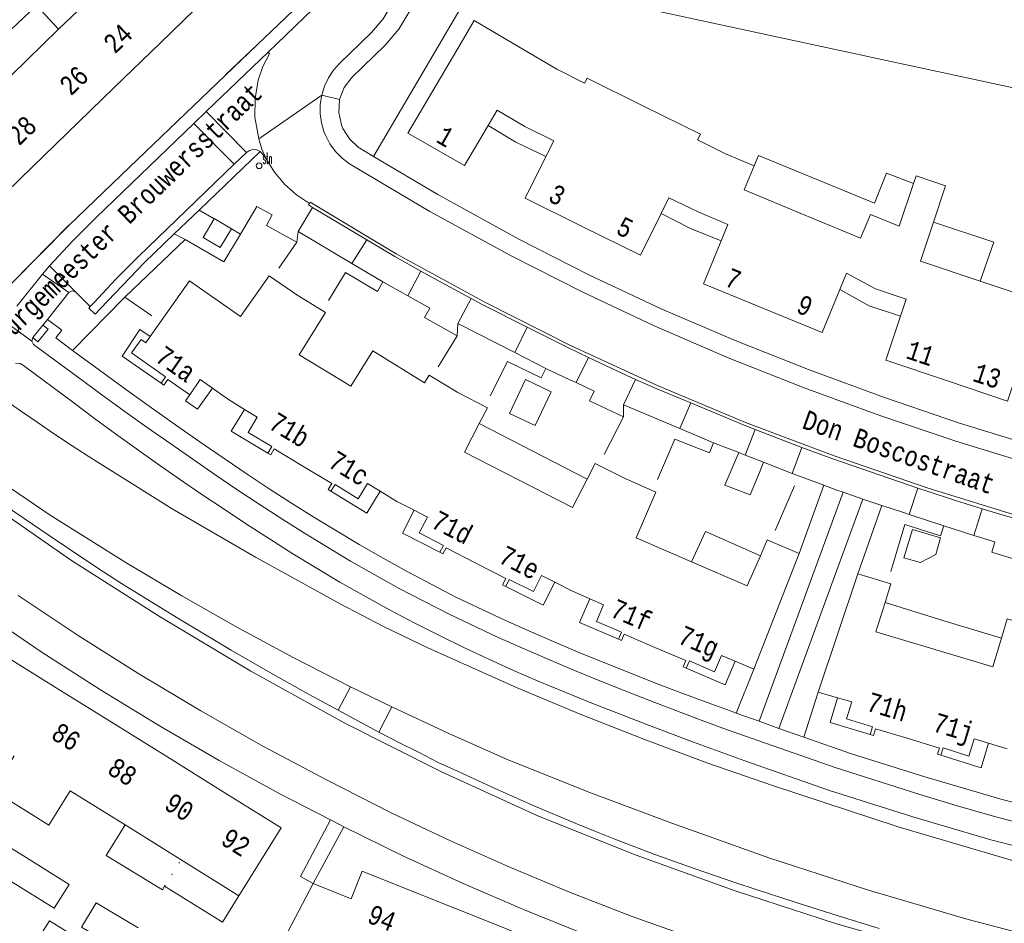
# Model space of a CAD drawing. Header units: metres. Extents: x 196790 to 198335, y 354523 to 356036.
# Tile 81 of 108: x 197660 to 197752, y 355165 to 355250. Entities that reach past the tile are written whole.
import ezdxf

# ---------------------------------------------------------------- set-up
doc = ezdxf.new("R2010")
doc.units = ezdxf.units.M
for name, pattern in [('DGN Style 1', [1.160006, 0.00193, -1.158076]), ('DGN Style 2', [186.027128, 111.616277, -74.410851]), ('DGN Style 3', [260.437979, 186.027128, -74.410851])]:
    doc.linetypes.add(name, pattern=pattern)
for name, color, linetype, lineweight in [('afdak', 252, 'DGN Style 2', 18), ('bij- of bedrijfsgebouw', 252, 'Continuous', 18), ('functiescheiding', 252, 'Continuous', 18), ('heg of haag', 252, 'Continuous', 18), ('hoofdgebouw', 252, 'Continuous', 18), ('huisnummer BAG', 252, 'Continuous', 18), ('kant asfaltverharding', 252, 'Continuous', 18), ('kant betonverharding', 252, 'Continuous', 18), ('kant klinkerverharding', 252, 'Continuous', 18), ('kant muur (extern)', 252, 'Continuous', 18), ('kant tegelverharding', 252, 'Continuous', 18), ('molgoot', 252, 'DGN Style 3', 18), ('niet betreedbaar trafogebouw geen pand', 252, 'Continuous', 18), ('raster', 252, 'Continuous', 18), ('schutting', 252, 'Continuous', 18), ('straatnaam', 252, 'Continuous', 18), ('straatnaambord', 252, 'Continuous', 18), ('T22_brandgang', 252, 'DGN Style 2', 18), ('tuinhuis', 252, 'DGN Style 2', 18), ('tussenmuur WOZ', 252, 'DGN Style 1', 18), ('vlakafsluiter grijs', 252, 'DGN Style 2', 18), ('vlakafsluiter groen', 252, 'DGN Style 2', 18)]:
    doc.layers.add(name, color=color, linetype=linetype, lineweight=lineweight)
doc.styles.add('Style-Courier New', font='cour.ttf')
doc.styles.add('Style-simplex', font='simplex.shx')

# ---------------------------------------------------------------- blocks, each defined once
blk = doc.blocks.new('S435')
at = {"layer": 'straatnaambord', "color": 7, "linetype": 'Continuous', "lineweight": 0}
blk.add_circle((0, 0), 0.263, dxfattribs=at)
blk.add_circle((0, 0), 0.263, dxfattribs=at)
at = {"layer": 'straatnaambord', "color": 7, "linetype": 'Continuous', "lineweight": 0, "style": 'Style-simplex', "width": 0.428569}
blk.add_text('stn', height=1.05, dxfattribs=at).set_placement((0.324, 0.185))

msp = doc.modelspace()

# ---------------------------------------------------------------- linework, layer by layer
at = {"layer": 'afdak'}
for p, q in [((197713.362, 355206.984), (197703.265, 355212.171)), ((197746.619, 355193.757), (197752.098, 355192.106))]:
    msp.add_line(p, q, dxfattribs=at)
at = {"layer": 'afdak', "flags": 128}
for points in [[(197657.165, 355246.847), (197661.85, 355251.276), (197663.932, 355249.049)], [(197709.503, 355237.147), (197706.699, 355238.49), (197704.092, 355240.057)], [(197728.971, 355236.285), (197729.371, 355237.257), (197740.218, 355232.797), (197741.361, 355235.585), (197743.883, 355234.615)], [(197725.898, 355229.27), (197723.012, 355230.427), (197720.276, 355231.817)], [(197745.752, 355231.007), (197751.388, 355229.148), (197750.111, 355225.509)], [(197737.001, 355224.713), (197739.728, 355223.2), (197742.673, 355222.231)], [(197673.515, 355215.957), (197669.864, 355218.487), (197671.535, 355220.979), (197672.504, 355220.329)], [(197678.306, 355215.488), (197676.931, 355213.521), (197675.81, 355214.304), (197676.2, 355214.878)], [(197683.491, 355209.416), (197680.061, 355211.463), (197681.32, 355213.506)], [(197689.4, 355205.843), (197692.765, 355203.795), (197694.013, 355205.845)], [(197699.583, 355200.138), (197696.079, 355201.938), (197697.176, 355204.073)], [(197723.126, 355199.248), (197724.442, 355202.078), (197729.558, 355199.815)], [(197705.743, 355196.941), (197709.245, 355195.192), (197710.332, 355197.332)], [(197716.291, 355192.009), (197712.655, 355193.578), (197713.618, 355195.776)], [(197741.218, 355195.427), (197746.62, 355193.76), (197746.619, 355193.757)], [(197722.633, 355189.305), (197726.271, 355187.742), (197727.207, 355189.952)], [(197739.826, 355183.107), (197736.09, 355184.232), (197736.758, 355186.537)], [(197746.426, 355181.148), (197750.211, 355179.975), (197750.908, 355182.271)], [(197670.137, 355174.639), (197668.386, 355171.771), (197673.634, 355168.566), (197673.842, 355168.915)], [(197680.776, 355168.015), (197679.243, 355165.553), (197673.842, 355168.915)]]:
    msp.add_lwpolyline(points, dxfattribs=at)
at = {"layer": 'bij- of bedrijfsgebouw'}
for p, q in [((197660.894, 355171.581), (197657.226, 355173.871)), ((197664.904, 355169.077), (197660.894, 355171.581))]:
    msp.add_line(p, q, dxfattribs=at)
at = {"layer": 'bij- of bedrijfsgebouw', "flags": 128}
for points in [[(197664.904, 355169.077), (197663.503, 355166.848), (197659.491, 355169.352)], [(197669.963, 355162.777), (197666.072, 355165.084), (197667.426, 355167.368), (197671.378, 355165.025)], [(197661.685, 355163.442), (197663.089, 355165.674), (197666.924, 355163.314)]]:
    msp.add_lwpolyline(points, dxfattribs=at)
at = {"layer": 'functiescheiding'}
msp.add_line((197680.361, 355236.423), (197676.574, 355240.239), dxfattribs=at)
at = {"layer": 'heg of haag'}
msp.add_line((197682.486, 355247.609), (197679.574, 355244.822), dxfattribs=at)
at = {"layer": 'heg of haag', "flags": 128}
msp.add_lwpolyline([(197637.327, 355239.284), (197638.208, 355238.789), (197639.67, 355237.882), (197641.075, 355236.89), (197656.981, 355225.143), (197657.594, 355224.837), (197658.317, 355224.759), (197659.021, 355224.947), (197659.579, 355225.343), (197664.883, 355230.72)], dxfattribs=at)
at = {"layer": 'hoofdgebouw'}
for p, q in [((197668.302, 355253.281), (197663.932, 355249.049)), ((197673.447, 355247.791), (197678.08, 355252.285)), ((197663.932, 355249.049), (197659.512, 355244.767)), ((197669.123, 355243.596), (197673.447, 355247.791)), ((197710.525, 355245.317), (197708.021, 355246.796)), ((197713.122, 355244.003), (197710.525, 355245.317)), ((197664.703, 355239.309), (197669.123, 355243.596)), ((197660.349, 355235.085), (197664.703, 355239.309)), ((197726.291, 355237.408), (197723.679, 355238.703)), ((197728.971, 355236.285), (197726.291, 355237.408)), ((197743.883, 355234.615), (197742.552, 355230.628)), ((197745.313, 355229.693), (197745.752, 355231.007)), ((197676.2, 355214.878), (197674.149, 355216.307)), ((197679.801, 355214.442), (197678.306, 355215.488)), ((197681.32, 355213.506), (197679.801, 355214.442)), ((197686.77, 355208.198), (197684.095, 355209.815)), ((197689.466, 355206.568), (197686.77, 355208.198)), ((197695.571, 355204.897), (197694.013, 355205.845)), ((197697.176, 355204.073), (197695.571, 355204.897)), ((197702.953, 355199.126), (197700.16, 355200.562)), ((197733.197, 355200.031), (197728.933, 355189.221)), ((197705.755, 355197.685), (197702.953, 355199.126)), ((197738.661, 355198.135), (197734.969, 355187.056)), ((197711.992, 355196.488), (197710.332, 355197.332)), ((197713.618, 355195.776), (197711.992, 355196.488)), ((197719.693, 355191.248), (197716.836, 355192.47)), ((197658.555, 355190.673), (197663.692, 355187.474)), ((197722.589, 355190.009), (197719.693, 355191.248)), ((197745.866, 355191.043), (197745.789, 355191.066)), ((197728.933, 355189.221), (197727.207, 355189.952)), ((197663.692, 355187.474), (197668.79, 355184.3)), ((197734.969, 355187.056), (197736.758, 355186.537)), ((197668.79, 355184.3), (197674.045, 355181.029)), ((197740.324, 355183.637), (197743.289, 355182.742)), ((197743.289, 355182.742), (197746.305, 355181.831)), ((197750.908, 355182.271), (197752.649, 355181.743)), ((197674.045, 355181.029), (197679.313, 355177.748)), ((197670.137, 355174.639), (197665.014, 355177.828)), ((197675.375, 355171.377), (197670.137, 355174.639)), ((197680.776, 355168.015), (197675.375, 355171.377)), ((197687.746, 355169.169), (197684.421, 355162.857)), ((197691.297, 355167.741), (197687.746, 355169.169)), ((197703.958, 355165.663), (197698.155, 355167.985)), ((197709.76, 355163.341), (197703.958, 355165.663))]:
    msp.add_line(p, q, dxfattribs=at)
at = {"layer": 'hoofdgebouw', "flags": 128}
for points in [[(197708.021, 355246.796), (197702.795, 355249.883), (197701.563, 355247.791)], [(197701.563, 355247.791), (197696.579, 355239.328), (197701.884, 355236.309), (197704.092, 355240.057)], [(197718.635, 355241.87), (197713.352, 355244.47), (197713.122, 355244.003)], [(197704.092, 355240.057), (197704.936, 355241.491), (197707.53, 355239.973)], [(197723.679, 355238.703), (197723.95, 355239.254), (197718.635, 355241.87)], [(197655.159, 355240.551), (197650.569, 355236.106), (197655.799, 355230.671), (197660.349, 355235.085)], [(197707.53, 355239.973), (197710.234, 355238.626), (197709.503, 355237.147)], [(197709.503, 355237.147), (197707.574, 355233.248), (197712.965, 355230.581)], [(197733.491, 355231.772), (197728.045, 355234.035), (197728.971, 355236.285)], [(197745.752, 355231.007), (197746.887, 355234.41), (197744.122, 355235.332), (197743.883, 355234.615)], [(197720.276, 355231.817), (197721.009, 355233.304), (197723.735, 355231.966)], [(197725.898, 355229.27), (197726.525, 355230.797), (197723.735, 355231.966)], [(197712.965, 355230.581), (197718.352, 355227.916), (197720.276, 355231.817)], [(197742.552, 355230.628), (197739.87, 355231.737), (197738.939, 355229.508), (197733.491, 355231.772)], [(197729.8, 355222.966), (197724.246, 355225.246), (197725.898, 355229.27)], [(197750.111, 355225.509), (197744.54, 355227.377), (197745.313, 355229.693)], [(197672.504, 355220.329), (197676.183, 355225.539), (197680.923, 355222.181), (197683.63, 355226), (197686.204, 355224.216)], [(197737.001, 355224.713), (197737.629, 355226.246), (197740.332, 355224.789)], [(197759.272, 355224.991), (197756.5, 355225.915), (197755.705, 355223.634), (197750.111, 355225.509)], [(197729.8, 355222.966), (197735.351, 355220.688), (197737.001, 355224.713)], [(197740.332, 355224.789), (197743.195, 355223.799), (197742.673, 355222.231)], [(197686.204, 355224.216), (197688.874, 355222.576), (197686.438, 355218.593), (197691.263, 355215.68)], [(197742.673, 355222.231), (197741.3, 355218.103), (197746.981, 355216.195)], [(197670.738, 355218.781), (197671.634, 355220.046), (197672.089, 355219.741), (197672.504, 355220.329)], [(197670.738, 355218.781), (197673.932, 355216.556), (197673.515, 355215.957)], [(197698.137, 355215.986), (197693.31, 355218.979), (197691.263, 355215.68)], [(197746.981, 355216.195), (197752.669, 355214.285), (197754.032, 355218.416)], [(197674.149, 355216.307), (197673.777, 355215.774), (197673.515, 355215.957)], [(197678.306, 355215.488), (197677.159, 355216.29), (197676.2, 355214.878)], [(197698.137, 355215.986), (197698.574, 355216.691), (197701.256, 355215.082)], [(197701.256, 355215.082), (197704.024, 355213.636), (197703.265, 355212.171)], [(197681.668, 355211.33), (197682.512, 355212.771), (197681.32, 355213.506)], [(197703.265, 355212.171), (197701.875, 355209.487), (197706.925, 355206.911)], [(197681.668, 355211.33), (197683.86, 355210.046), (197683.491, 355209.416)], [(197684.095, 355209.815), (197683.767, 355209.255), (197683.491, 355209.416)], [(197713.362, 355206.984), (197714.121, 355208.449), (197716.907, 355207.034)], [(197716.907, 355207.034), (197719.789, 355205.767), (197717.93, 355201.477), (197723.126, 355199.248)], [(197689.466, 355206.568), (197689.126, 355206.009), (197689.4, 355205.843)], [(197691.949, 355205.146), (197689.779, 355206.467), (197689.4, 355205.843)], [(197694.013, 355205.845), (197692.817, 355206.573), (197691.949, 355205.146)], [(197706.925, 355206.911), (197711.985, 355204.329), (197713.362, 355206.984)], [(197697.657, 355201.949), (197698.421, 355203.434), (197697.176, 355204.073)], [(197697.657, 355201.949), (197699.916, 355200.787), (197699.583, 355200.138)], [(197729.558, 355199.815), (197730.207, 355201.309), (197733.197, 355200.031)], [(197700.16, 355200.562), (197699.867, 355199.992), (197699.583, 355200.138)], [(197723.126, 355199.248), (197728.339, 355197.012), (197729.558, 355199.815)], [(197710.332, 355197.332), (197709.084, 355197.966), (197708.344, 355196.469)], [(197741.218, 355195.427), (197741.759, 355197.179), (197738.661, 355198.135)], [(197705.755, 355197.685), (197705.457, 355197.082), (197705.743, 355196.941)], [(197708.344, 355196.469), (197706.067, 355197.595), (197705.743, 355196.941)], [(197714.243, 355193.68), (197714.9, 355195.215), (197713.618, 355195.776)], [(197745.789, 355191.066), (197740.372, 355192.688), (197741.218, 355195.427)], [(197714.243, 355193.68), (197716.578, 355192.681), (197716.291, 355192.009)], [(197755.634, 355193.042), (197752.631, 355193.923), (197752.098, 355192.106)], [(197716.836, 355192.47), (197716.586, 355191.884), (197716.291, 355192.009)], [(197752.098, 355192.106), (197751.308, 355189.413), (197745.866, 355191.043)], [(197727.207, 355189.952), (197725.918, 355190.498), (197725.254, 355188.966)], [(197722.589, 355190.009), (197722.34, 355189.432), (197722.633, 355189.305)], [(197725.254, 355188.966), (197722.924, 355189.975), (197722.633, 355189.305)], [(197736.758, 355186.537), (197738.103, 355186.147), (197737.613, 355184.551)], [(197737.613, 355184.551), (197740.041, 355183.805), (197739.826, 355183.107)], [(197740.324, 355183.637), (197740.132, 355183.013), (197739.826, 355183.107)], [(197749.068, 355181.085), (197749.568, 355182.678), (197750.908, 355182.271)], [(197746.305, 355181.831), (197746.121, 355181.244), (197746.426, 355181.148)], [(197749.068, 355181.085), (197746.645, 355181.845), (197746.426, 355181.148)], [(197659.768, 355181.094), (197657.793, 355177.872), (197663.016, 355174.62), (197665.014, 355177.828)], [(197679.313, 355177.748), (197684.735, 355174.373), (197680.776, 355168.015)], [(197698.155, 355167.985), (197692.328, 355170.317), (197691.297, 355167.741)]]:
    msp.add_lwpolyline(points, dxfattribs=at)
at = {"layer": 'kant asfaltverharding', "flags": 128}
for points in [[(197666.678, 355209.141), (197665.114, 355210.166), (197663.558, 355211.201), (197662.008, 355212.247), (197660.465, 355213.303), (197659.021, 355214.305), (197657.581, 355215.317)], [(197666.678, 355209.141), (197674.54, 355204.21), (197682.354, 355199.684), (197690.261, 355195.324), (197694.326, 355193.212), (197698.448, 355191.215), (197706.809, 355187.473), (197712.711, 355185.008), (197718.656, 355182.647), (197724.649, 355180.41), (197730.694, 355178.318), (197742.444, 355174.464), (197754.307, 355170.976), (197762.068, 355168.994), (197769.893, 355167.265), (197777.77, 355165.791), (197785.687, 355164.575), (197790.153, 355164.078)], [(197658.644, 355206.664), (197663.153, 355203.615), (197670.296, 355199.106), (197675.439, 355196.055), (197680.645, 355193.112), (197685.913, 355190.279), (197691.237, 355187.557)], [(197792.025, 355154.137), (197788.713, 355154.449), (197785.333, 355154.857), (197780.361, 355155.479), (197775.4, 355156.204), (197770.452, 355157.032), (197765.522, 355157.964), (197760.613, 355158.998), (197755.727, 355160.133), (197750.867, 355161.37), (197746.038, 355162.706), (197736.581, 355165.426), (197727.215, 355168.46), (197717.955, 355171.804), (197708.816, 355175.453), (197699.682, 355179.643), (197690.702, 355184.171), (197681.896, 355189.027), (197673.281, 355194.201), (197665.143, 355199.378), (197657.511, 355204.626)], [(197660.143, 355196.084), (197665.748, 355192.347), (197671.445, 355188.756), (197677.227, 355185.305), (197683.091, 355181.988), (197689.029, 355178.81), (197695.039, 355175.771), (197700.58, 355173.137), (197706.189, 355170.643), (197711.858, 355168.293), (197717.584, 355166.088), (197723.357, 355164.012)], [(197695.098, 355185.671), (197693.164, 355186.606), (197691.237, 355187.557)], [(197795.614, 355156.184), (197786.239, 355157.568), (197776.904, 355159.22), (197767.619, 355161.14), (197758.398, 355163.324), (197749.002, 355165.8), (197739.675, 355168.54), (197730.429, 355171.54), (197721.274, 355174.796), (197713.505, 355177.714), (197705.825, 355180.799), (197700.436, 355183.179), (197695.098, 355185.671)]]:
    msp.add_lwpolyline(points, dxfattribs=at)
at = {"layer": 'kant betonverharding', "flags": 128}
msp.add_lwpolyline([(197662.459, 355221.39), (197662.943, 355221.015), (197661.992, 355219.806), (197661.512, 355220.213)], dxfattribs=at)
at = {"layer": 'kant klinkerverharding'}
for p, q in [((197683.518, 355246.922), (197677.736, 355241.357)), ((197677.736, 355241.357), (197676.574, 355240.239)), ((197680.361, 355236.423), (197681.511, 355237.528)), ((197687.451, 355232.871), (197687.385, 355232.767)), ((197686.339, 355230.133), (197687.685, 355232.39)), ((197687.685, 355232.39), (197692.768, 355229.363)), ((197691.348, 355227.155), (197686.339, 355230.133)), ((197663.064, 355226.922), (197665.517, 355224.492)), ((197694.265, 355225.421), (197691.348, 355227.155)), ((197697.817, 355226.429), (197696.585, 355224.127)), ((197665.517, 355224.492), (197666.89, 355223.131)), ((197701.255, 355221.545), (197702.51, 355223.867)), ((197706.604, 355218.813), (197701.255, 355221.545)), ((197709.483, 355217.342), (197706.604, 355218.813)), ((197713.48, 355218.346), (197712.331, 355216.005)), ((197716.767, 355213.941), (197717.885, 355216.312)), ((197722.022, 355211.715), (197716.767, 355213.941)), ((197725.188, 355210.374), (197722.022, 355211.715)), ((197729.085, 355211.612), (197728.135, 355209.228)), ((197733.44, 355209.949), (197732.52, 355207.501)), ((197732.52, 355207.501), (197735.485, 355206.402)), ((197737.3, 355205.746), (197739.152, 355205.115)), ((197740.908, 355204.526), (197739.152, 355205.115)), ((197746.721, 355202.601), (197743.476, 355203.668)), ((197750.292, 355204.208), (197749.526, 355201.723)), ((197690.075, 355185.357), (197691.237, 355187.557)), ((197695.098, 355185.671), (197693.885, 355183.323))]:
    msp.add_line(p, q, dxfattribs=at)
at = {"layer": 'kant klinkerverharding', "flags": 128}
for points in [[(197696.615, 355260.106), (197696.102, 355254.822), (197695.79, 355253.146), (197695.181, 355251.526), (197694.295, 355250.038), (197693.181, 355248.748), (197690.2, 355245.852), (197689.646, 355245.234), (197689.17, 355244.524), (197688.793, 355243.736), (197688.532, 355242.892)], [(197690.121, 355255.217), (197689.979, 355254.204), (197689.646, 355253.258), (197689.156, 355252.428), (197688.556, 355251.741), (197683.518, 355246.922)], [(197682.645, 355238.808), (197682.279, 355240.827), (197682.295, 355242.569), (197682.603, 355244.283), (197683.039, 355245.562), (197683.653, 355246.765), (197683.518, 355246.922)], [(197688.532, 355242.892), (197688.397, 355242.019), (197688.392, 355241.146), (197688.509, 355240.299), (197688.736, 355239.501), (197688.893, 355239.14), (197689.303, 355238.355), (197689.822, 355237.636), (197690.438, 355236.999), (197691.14, 355236.458), (197698.658, 355232.026), (197706.314, 355227.837), (197712.882, 355224.495), (197719.551, 355221.359), (197726.556, 355218.338), (197733.647, 355215.524), (197740.717, 355212.935), (197747.854, 355210.535), (197754.853, 355208.374)], [(197676.574, 355240.239), (197667.443, 355231.45), (197665.212, 355229.226), (197663.064, 355226.922)], [(197683.345, 355236.928), (197682.947, 355237.85), (197682.645, 355238.808)], [(197681.511, 355237.528), (197681.785, 355237.714), (197682.124, 355237.802), (197682.474, 355237.768), (197682.773, 355237.627)], [(197683.345, 355236.928), (197682.912, 355237.51), (197682.773, 355237.627)], [(197687.385, 355232.767), (197686.167, 355233.574), (197685.065, 355234.556), (197684.115, 355235.686), (197683.345, 355236.928)], [(197680.361, 355236.423), (197671.403, 355227.818), (197669.267, 355225.691), (197667.22, 355223.48), (197666.89, 355223.131)], [(197687.685, 355232.39), (197687.298, 355232.63), (197687.385, 355232.767)], [(197692.768, 355229.363), (197695.363, 355227.817), (197697.817, 355226.429)], [(197702.51, 355223.867), (197700.156, 355225.137), (197697.817, 355226.429)], [(197707.74, 355221.198), (197703.6, 355223.289), (197702.51, 355223.867)], [(197713.48, 355218.346), (197711.663, 355219.216), (197707.74, 355221.198)], [(197717.885, 355216.312), (197715.678, 355217.318), (197713.48, 355218.346)], [(197723.051, 355214.103), (197719.866, 355215.431), (197717.885, 355216.312)], [(197729.085, 355211.612), (197728.047, 355212.02), (197723.051, 355214.103)], [(197733.44, 355209.949), (197731.257, 355210.773), (197729.085, 355211.612)], [(197744.281, 355206.141), (197736.338, 355208.884), (197733.44, 355209.949)], [(197735.485, 355206.402), (197736.726, 355205.942), (197737.3, 355205.746)], [(197750.292, 355204.208), (197747.714, 355205.012), (197745.145, 355205.842), (197744.281, 355206.141)], [(197743.476, 355203.668), (197742.933, 355203.847), (197740.908, 355204.526)], [(197750.292, 355204.208), (197752.167, 355203.641), (197754.949, 355202.829)]]:
    msp.add_lwpolyline(points, dxfattribs=at)
at = {"layer": 'kant muur (extern)'}
for p, q in [((197675.753, 355229.382), (197670.135, 355224.002)), ((197696.585, 355224.127), (197694.265, 355225.421)), ((197670.135, 355224.002), (197672.636, 355222.262)), ((197711.745, 355216.28), (197709.483, 355217.342)), ((197716.745, 355212.811), (197713.594, 355214.308)), ((197727.532, 355209.462), (197725.188, 355210.374)), ((197749.526, 355201.723), (197746.721, 355202.601))]:
    msp.add_line(p, q, dxfattribs=at)
at = {"layer": 'kant muur (extern)', "flags": 128}
for points in [[(197680.924, 355229.903), (197682.454, 355232.482), (197683.893, 355231.691), (197683.368, 355230.698), (197686.194, 355229.128)], [(197675.753, 355229.382), (197679.379, 355227.3), (197680.924, 355229.903)], [(197701.196, 355220.375), (197698.147, 355222.092), (197698.639, 355222.981), (197696.585, 355224.127)], [(197754.528, 355199.107), (197751.208, 355200.165), (197751.476, 355201.112), (197749.526, 355201.723)]]:
    msp.add_lwpolyline(points, dxfattribs=at)
at = {"layer": 'kant tegelverharding'}
for p, q in [((197682.773, 355237.627), (197677.073, 355232.143)), ((197677.073, 355232.143), (197678.474, 355231.328)), ((197680.085, 355230.391), (197680.924, 355229.903)), ((197675.753, 355229.382), (197674.75, 355229.907)), ((197662.436, 355226.145), (197663.064, 355226.922)), ((197660.02, 355223.153), (197662.436, 355226.145)), ((197662.879, 355221.913), (197664.896, 355224.422)), ((197662.879, 355221.913), (197662.459, 355221.39)), ((197662.459, 355221.39), (197661.512, 355220.213)), ((197737.3, 355205.746), (197729.46, 355184.329)), ((197739.152, 355205.115), (197731.296, 355183.652)), ((197729.46, 355184.329), (197727.303, 355185.096)), ((197731.296, 355183.652), (197733.622, 355182.846))]:
    msp.add_line(p, q, dxfattribs=at)
at = {"layer": 'kant tegelverharding', "flags": 128}
for points in [[(197687.704, 355258.018), (197688.627, 355256.498), (197688.783, 355254.399), (197687.861, 355252.742), (197682.5, 355247.595)], [(197697.93, 355255.517), (197697.84, 355254.597), (197697.478, 355252.657), (197696.773, 355250.782), (197695.749, 355249.059), (197694.46, 355247.565), (197691.348, 355244.535), (197690.637, 355243.611), (197690.203, 355242.473)], [(197682.5, 355247.595), (197670.542, 355236.153), (197664.897, 355230.706), (197659.592, 355225.328), (197659.03, 355224.929), (197658.319, 355224.739)], [(197690.203, 355242.473), (197690.122, 355241.259), (197690.383, 355240.122), (197690.515, 355239.768), (197691.118, 355238.803), (197691.955, 355238.032), (197693.364, 355237.166)], [(197767.992, 355206.627), (197765.124, 355207.336), (197762.261, 355208.077), (197755.197, 355210.058), (197748.19, 355212.23), (197741.166, 355214.603), (197734.206, 355217.159), (197727.196, 355219.936), (197720.27, 355222.917), (197713.575, 355226.066), (197706.985, 355229.428), (197699.398, 355233.605), (197693.364, 355237.166)], [(197674.75, 355229.907), (197671.967, 355227.234), (197667.83, 355222.948), (197667.359, 355222.422), (197666.743, 355222.966), (197666.89, 355223.131)], [(197664.896, 355224.422), (197665.191, 355224.597), (197665.517, 355224.492)], [(197665.236, 355219.026), (197663.68, 355220.187), (197664.229, 355220.897), (197662.879, 355221.913)], [(197661.512, 355220.213), (197661.505, 355220.204), (197661.414, 355219.878)], [(197661.414, 355219.878), (197661.585, 355219.585), (197665.69, 355216.547), (197667.854, 355214.957), (197670.029, 355213.382), (197672.215, 355211.821), (197674.411, 355210.275), (197676.467, 355208.845), (197678.53, 355207.425), (197680.605, 355206.022), (197682.695, 355204.643), (197684.803, 355203.279), (197686.92, 355201.928), (197691.214, 355199.323), (197695.793, 355196.765), (197700.451, 355194.355), (197704.969, 355192.212), (197707.252, 355191.192), (197709.543, 355190.191), (197711.96, 355189.165), (197714.39, 355188.169), (197716.829, 355187.197), (197719.274, 355186.24), (197721.644, 355185.333), (197724.02, 355184.445), (197726.404, 355183.577), (197728.795, 355182.727), (197736.552, 355180.016), (197744.379, 355177.513), (197747.968, 355176.434), (197751.567, 355175.389), (197758.822, 355173.504)], [(197727.303, 355185.096), (197727.064, 355185.181), (197724.675, 355186.051), (197722.293, 355186.94), (197719.918, 355187.848), (197717.496, 355188.793), (197715.079, 355189.754), (197712.672, 355190.737), (197710.277, 355191.75), (197707.96, 355192.757), (197705.651, 355193.782), (197701.086, 355195.945), (197696.524, 355198.34), (197694.275, 355199.595), (197692.04, 355200.877), (197689.911, 355202.136), (197687.801, 355203.427), (197685.708, 355204.743), (197683.627, 355206.08), (197681.549, 355207.449), (197679.49, 355208.844), (197677.443, 355210.258), (197675.403, 355211.682), (197672.844, 355213.489), (197670.298, 355215.314), (197667.76, 355217.16), (197665.236, 355219.026)], [(197659.911, 355217.818), (197660.318, 355217.789), (197660.657, 355217.622), (197665.336, 355214.104), (197667.28, 355212.655), (197669.236, 355211.222), (197671.204, 355209.805), (197673.184, 355208.405), (197675.247, 355206.972), (197677.321, 355205.557), (197679.407, 355204.159), (197681.507, 355202.782), (197683.666, 355201.389), (197685.834, 355200.009), (197690.23, 355197.348), (197694.887, 355194.758), (197697.247, 355193.52), (197699.623, 355192.314), (197701.889, 355191.206), (197704.172, 355190.132), (197706.47, 355189.091), (197708.781, 355188.079), (197713.636, 355186.088), (197718.529, 355184.191), (197720.917, 355183.28), (197723.31, 355182.384), (197725.708, 355181.502), (197728.112, 355180.635), (197735.934, 355177.899), (197743.829, 355175.382), (197751.127, 355173.252), (197758.491, 355171.359)], [(197657.93, 355205.24), (197659.839, 355203.902), (197663.13, 355201.634), (197666.462, 355199.388), (197668.139, 355198.298), (197669.818, 355197.225), (197674.914, 355194.071), (197676.624, 355193.032), (197680.081, 355190.979), (197683.54, 355188.974), (197687.024, 355187.014), (197690.075, 355185.357)], [(197689.351, 355175.108), (197684.628, 355177.56), (197678.956, 355180.67), (197673.357, 355183.908), (197667.836, 355187.276), (197662.395, 355190.777), (197657.04, 355194.407), (197651.774, 355198.162), (197651.489, 355197.707)], [(197690.075, 355185.357), (197692.314, 355184.152), (197693.885, 355183.323)], [(197693.885, 355183.323), (197695.873, 355182.292), (197697.65, 355181.408), (197699.432, 355180.492), (197701.244, 355179.666), (197704.87, 355177.983), (197708.538, 355176.353), (197712.243, 355174.798), (197714.088, 355174.047), (197715.95, 355173.301), (197717.822, 355172.596), (197719.686, 355171.881), (197723.468, 355170.539), (197727.271, 355169.219), (197729.166, 355168.588), (197732.997, 355167.337), (197736.83, 355166.132), (197740.676, 355164.963)], [(197733.622, 355182.846), (197738.084, 355181.3), (197744.932, 355179.128), (197752.161, 355177.028), (197759.453, 355175.159), (197766.926, 355173.575), (197774.447, 355172.235), (197780.313, 355171.352), (197783.254, 355170.972), (197786.2, 355170.625), (197799.297, 355169.144)], [(197690.606, 355174.463), (197690.37, 355174.579), (197689.351, 355175.108)], [(197731.359, 355158.057), (197730.499, 355158.324), (197724.663, 355160.25), (197718.862, 355162.278), (197713.105, 355164.428), (197707.401, 355166.722), (197701.757, 355169.157), (197696.176, 355171.731), (197690.606, 355174.463)]]:
    msp.add_lwpolyline(points, dxfattribs=at)
at = {"layer": 'molgoot', "flags": 128}
msp.add_lwpolyline([(197807.645, 355193.967), (197799.126, 355194.655), (197790.636, 355195.641), (197781.554, 355197.018), (197772.531, 355198.735), (197767.896, 355199.769), (197763.285, 355200.902), (197754.124, 355203.403), (197745.243, 355206.133), (197736.456, 355209.151), (197728.175, 355212.29), (197720.004, 355215.705), (197711.794, 355219.482), (197703.723, 355223.547), (197695.503, 355228.062), (197687.451, 355232.871)], dxfattribs=at)
at = {"layer": 'niet betreedbaar trafogebouw geen pand', "flags": 128}
for points in [[(197678.474, 355231.328), (197677.441, 355229.577), (197679.037, 355228.641), (197680.085, 355230.391)], [(197680.085, 355230.391), (197680.093, 355230.405), (197678.487, 355231.35), (197678.474, 355231.328)]]:
    msp.add_lwpolyline(points, dxfattribs=at)
at = {"layer": 'raster'}
msp.add_line((197693.364, 355237.166), (197703.459, 355254.341), dxfattribs=at)
at = {"layer": 'raster', "flags": 128}
msp.add_lwpolyline([(197703.459, 355254.341), (197770.722, 355239.817), (197767.992, 355206.627)], dxfattribs=at)
at = {"layer": 'schutting'}
for p, q in [((197686.194, 355229.128), (197684.527, 355226.725)), ((197699.439, 355217.478), (197701.196, 355220.375)), ((197714.941, 355209.294), (197716.745, 355212.811)), ((197729.86, 355208.557), (197732.52, 355207.501)), ((197730.93, 355202.184), (197732.739, 355206.356)), ((197689.351, 355175.108), (197686.54, 355169.814)), ((197690.606, 355174.463), (197687.746, 355169.169))]:
    msp.add_line(p, q, dxfattribs=at)
at = {"layer": 'schutting', "flags": 128}
for points in [[(197694.265, 355225.421), (197693.755, 355224.538), (197690.757, 355226.292), (197689.16, 355223.68)], [(197709.483, 355217.342), (197709.068, 355216.441), (197705.898, 355217.972), (197704.286, 355214.757)], [(197725.188, 355210.374), (197724.808, 355209.439), (197721.566, 355210.709), (197719.926, 355206.939)], [(197746.721, 355202.601), (197746.394, 355201.685), (197743.083, 355202.736), (197741.767, 355198.338)]]:
    msp.add_lwpolyline(points, dxfattribs=at)
at = {"layer": 'T22_brandgang'}
msp.add_line((197686.54, 355169.814), (197687.746, 355169.169), dxfattribs=at)
at = {"layer": 'tuinhuis'}
for p, q in [((197727.532, 355209.462), (197728.135, 355209.228)), ((197728.135, 355209.228), (197729.86, 355208.557)), ((197729.86, 355208.557), (197729.48, 355207.612))]:
    msp.add_line(p, q, dxfattribs=at)
at = {"layer": 'tuinhuis', "flags": 128}
for points in [[(197706.083, 355213.131), (197708.488, 355211.993), (197709.983, 355215.151), (197707.578, 355216.289), (197706.083, 355213.131)], [(197727.532, 355209.462), (197726.25, 355206.429), (197728.618, 355205.518), (197729.48, 355207.612)], [(197742.989, 355199.633), (197744.522, 355199.174), (197745.954, 355199.946), (197746.412, 355201.479), (197743.778, 355202.267), (197742.989, 355199.633)]]:
    msp.add_lwpolyline(points, dxfattribs=at)
at = {"layer": 'tussenmuur WOZ'}
msp.add_line((197673.842, 355168.915), (197675.375, 355171.377), dxfattribs=at)
at = {"layer": 'vlakafsluiter grijs'}
for p, q in [((197688.532, 355242.892), (197682.645, 355238.808)), ((197690.203, 355242.473), (197688.532, 355242.892)), ((197677.736, 355241.357), (197681.511, 355237.528)), ((197674.75, 355229.907), (197677.073, 355232.143)), ((197691.348, 355227.155), (197692.768, 355229.363)), ((197662.436, 355226.145), (197664.896, 355224.422)), ((197658.77, 355221.815), (197661.414, 355219.878)), ((197706.604, 355218.813), (197707.74, 355221.198)), ((197711.745, 355216.28), (197712.331, 355216.005)), ((197722.022, 355211.715), (197723.051, 355214.103)), ((197743.476, 355203.668), (197744.281, 355206.141)), ((197729.46, 355184.329), (197731.296, 355183.652))]:
    msp.add_line(p, q, dxfattribs=at)
at = {"layer": 'vlakafsluiter groen'}
for p, q in [((197686.339, 355230.133), (197686.194, 355229.128)), ((197665.236, 355219.026), (197670.135, 355224.002)), ((197701.255, 355221.545), (197701.196, 355220.375)), ((197716.745, 355212.811), (197716.767, 355213.941)), ((197735.485, 355206.402), (197733.197, 355200.031)), ((197740.908, 355204.526), (197738.661, 355198.135)), ((197728.933, 355189.221), (197727.303, 355185.096)), ((197734.969, 355187.056), (197733.622, 355182.846))]:
    msp.add_line(p, q, dxfattribs=at)
at = {"layer": 'vlakafsluiter groen', "flags": 128}
msp.add_lwpolyline([(197713.594, 355214.308), (197714.014, 355215.211), (197712.331, 355216.005)], dxfattribs=at)

# ---------------------------------------------------------------- block references
at = {"layer": 'straatnaambord'}
msp.add_blockref('S435', (197682.676, 355236.285), dxfattribs=at)

# ---------------------------------------------------------------- texts
at = {"layer": 'huisnummer BAG', "style": 'Style-Courier New', "width": 0.694444}
for s, rotation, p in [('24', 44.0276, (197669.193, 355246.685)), ('26', 44.0276, (197665.081, 355242.755)), ('28', 44.0276, (197660.227, 355238.084)), ('1', 330.33328, (197699.127, 355238.562)), ('3', 333.6913, (197709.597, 355233.034)), ('5', 333.6913, (197715.937, 355229.987)), ('7', 337.66661, (197726.106, 355225.115)), ('9', 337.66661, (197732.797, 355222.615)), ('71a', 325.10188, (197672.833, 355218.08)), ('11', 341.45633, (197743.068, 355218.318)), ('13', 341.45633, (197749.308, 355216.191)), ('71b', 328.8692, (197683.441, 355211.787)), ('71c', 328.8692, (197689.01, 355208.198)), ('71d', 332.79408, (197698.644, 355202.521)), ('71e', 332.79408, (197704.947, 355199.24)), ('71f', 336.84657, (197715.405, 355194.175)), ('71g', 336.84657, (197721.72, 355191.687)), ('71h', 343.19645, (197739.374, 355185.36)), ('71j', 343.19645, (197745.57, 355183.435)), ('86', 328.12218, (197663.103, 355182.781)), ('88', 328.12218, (197668.365, 355179.505)), ('90', 328.12218, (197673.679, 355176.196)), ('92', 328.12218, (197678.965, 355172.905)), ('94', 338.15602, (197692.661, 355165.561))]:
    msp.add_text(s, height=1.8, rotation=rotation, dxfattribs=at).set_placement(p)
at = {"layer": 'straatnaam', "style": 'Style-Courier New', "width": 0.694444}
for s, rotation, p in [('Burgemeester Brouwersstraat', 44.0276, (197658.825, 355219.406)), ('Don Boscostraat', 340.60447, (197733.36, 355211.774))]:
    msp.add_text(s, height=1.8, rotation=rotation, dxfattribs=at).set_placement(p)

doc.saveas('drawing.dxf')
